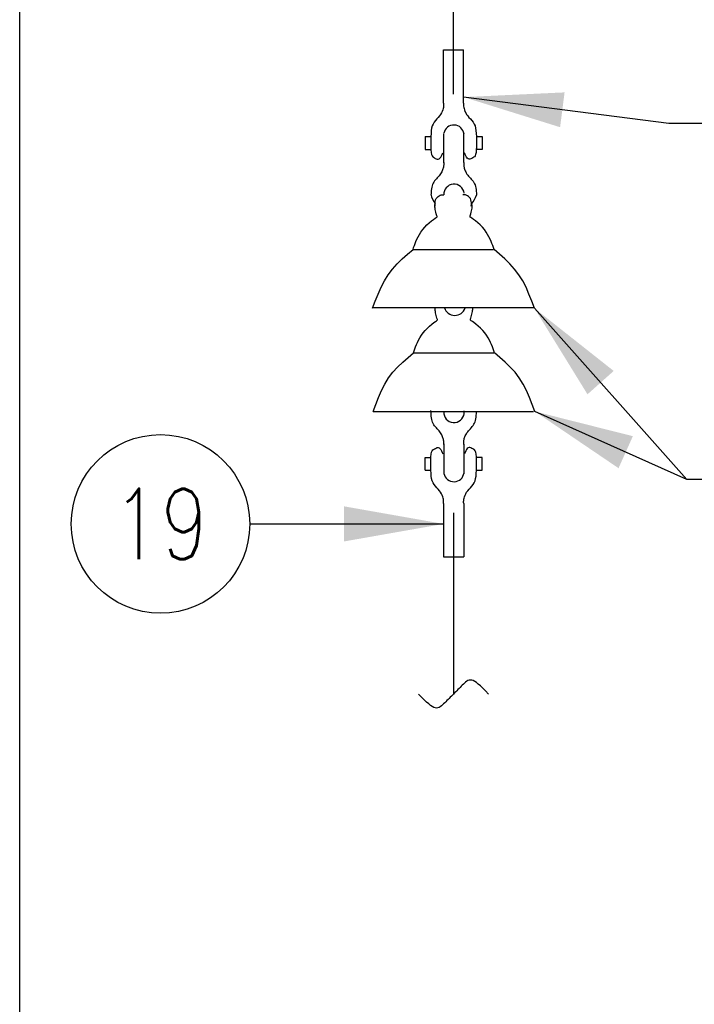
# Model space of a CAD drawing. Extents: x 0 to 7.1, y 0 to 9.85.
# Tile 3 of 7: x 0 to 1.2, y 7 to 8.75. Entities that reach past the tile are written whole.
import ezdxf
from ezdxf.enums import TextEntityAlignment as Align

# ---------------------------------------------------------------- set-up
doc = ezdxf.new("R2010")
doc.units = 0
doc.header["$MEASUREMENT"] = 0
doc.layers.get('0').update_dxf_attribs({"color": 2, "linetype": 'CONTINUOUS'})
doc.layers.add('E-DETL', color=2, linetype='CONTINUOUS')
doc.layers.add('E-DETL-TEXT', color=3, linetype='CONTINUOUS')
doc.styles.add('ROMANS', font='ROMANS.SHX', dxfattribs={"width": 0.8})

# ---------------------------------------------------------------- blocks, each defined once
blk = doc.blocks.new('BREAK')
blk.add_lwpolyline([(0, 0.0625), (-0.0055, 0.057), (-0.0103, 0.0521), (-0.0144, 0.0479), (-0.0177, 0.0441), (-0.0205, 0.0408), (-0.0225, 0.0378), (-0.0239, 0.0351), (-0.0247, 0.0326), (-0.0249, 0.0302), (-0.0246, 0.0279), (-0.0238, 0.0257), (-0.0226, 0.0236), (-0.0211, 0.0216), (-0.0194, 0.0196), (-0.0176, 0.0176), (-0.0156, 0.0156), (-0.0137, 0.0137), (-0.0117, 0.0117), (-0.0098, 0.0098), (-0.0078, 0.0078), (-0.0059, 0.0059), (-0.0039, 0.0039), (-0.002, 0.002), (0, 0), (0.002, -0.002), (0.0039, -0.0039), (0.0059, -0.0059), (0.0078, -0.0078), (0.0098, -0.0098), (0.0117, -0.0117), (0.0137, -0.0137), (0.0156, -0.0156), (0.0176, -0.0176), (0.0194, -0.0196), (0.0211, -0.0216), (0.0226, -0.0236), (0.0238, -0.0257), (0.0246, -0.0279), (0.0249, -0.0302), (0.0247, -0.0326), (0.0239, -0.0351), (0.0225, -0.0378), (0.0205, -0.0408), (0.0177, -0.0441), (0.0144, -0.0479), (0.0103, -0.0521), (0.0055, -0.057), (0, -0.0625)])

msp = doc.modelspace()

# ---------------------------------------------------------------- linework, layer by layer
at = {"layer": 'E-DETL'}
for p, q in [((0, 0), (0, 9.8484)), ((0.7727, 8.6155), (0.7727, 9.428)), ((0.7727, 7.8702), (0.7727, 7.5474))]:
    msp.add_line(p, q, dxfattribs=at)
at = {"layer": 'E-DETL', "color": 4}
for p, q in [((0.755, 8.5991), (0.755, 8.6942)), ((0.755, 8.6942), (0.7907, 8.6942)), ((0.7907, 8.5991), (0.7907, 8.6942)), ((0.7543, 8.5895), (0.7536, 8.5871)), ((0.7547, 8.5917), (0.7543, 8.5895)), ((0.755, 8.5937), (0.7547, 8.5917)), ((0.755, 8.5991), (0.7551, 8.5974)), ((0.7551, 8.5956), (0.755, 8.5937)), ((0.7551, 8.5974), (0.7551, 8.5956)), ((0.7907, 8.5991), (0.7906, 8.5974)), ((0.7906, 8.5974), (0.7906, 8.5956)), ((0.7906, 8.5956), (0.7907, 8.5937)), ((0.7907, 8.5937), (0.791, 8.5917)), ((0.791, 8.5917), (0.7914, 8.5895)), ((0.7914, 8.5895), (0.7921, 8.5871)), ((0.7455, 8.5738), (0.743, 8.5711)), ((0.7478, 8.5765), (0.7455, 8.5738)), ((0.7497, 8.5792), (0.7478, 8.5765)), ((0.7513, 8.5819), (0.7497, 8.5792)), ((0.7526, 8.5846), (0.7513, 8.5819)), ((0.7536, 8.5871), (0.7526, 8.5846)), ((0.7921, 8.5871), (0.7931, 8.5846)), ((0.7931, 8.5846), (0.7944, 8.5819)), ((0.7944, 8.5819), (0.796, 8.5792)), ((0.796, 8.5792), (0.7979, 8.5765)), ((0.7979, 8.5765), (0.8002, 8.5738)), ((0.8002, 8.5738), (0.8027, 8.5711)), ((0.7337, 8.5547), (0.733, 8.5504)), ((0.7347, 8.5586), (0.7337, 8.5547)), ((0.7362, 8.5621), (0.7347, 8.5586)), ((0.7382, 8.5653), (0.7362, 8.5621)), ((0.7405, 8.5682), (0.7382, 8.5653)), ((0.743, 8.5711), (0.7405, 8.5682)), ((0.8027, 8.5711), (0.8052, 8.5682)), ((0.8052, 8.5682), (0.8075, 8.5653)), ((0.8075, 8.5653), (0.8095, 8.5621)), ((0.8095, 8.5621), (0.811, 8.5586)), ((0.811, 8.5586), (0.812, 8.5547)), ((0.812, 8.5547), (0.8127, 8.5504)), ((0.722, 8.5397), (0.732, 8.5397)), ((0.722, 8.5397), (0.722, 8.517)), ((0.732, 8.5397), (0.732, 8.517)), ((0.7323, 8.5401), (0.7321, 8.534)), ((0.7326, 8.5455), (0.7323, 8.5401)), ((0.733, 8.5504), (0.7326, 8.5455)), ((0.7554, 8.493), (0.7554, 8.5455)), ((0.7911, 8.4936), (0.7911, 8.5461)), ((0.8127, 8.5504), (0.8131, 8.5455)), ((0.8131, 8.5455), (0.8134, 8.5401)), ((0.8134, 8.5401), (0.8136, 8.534)), ((0.8138, 8.5399), (0.8236, 8.5399)), ((0.8138, 8.5399), (0.8138, 8.517)), ((0.8236, 8.5399), (0.8236, 8.517)), ((0.7321, 8.534), (0.732, 8.5277)), ((0.732, 8.5277), (0.7321, 8.5215)), ((0.7321, 8.5215), (0.7324, 8.5159)), ((0.8136, 8.5215), (0.8133, 8.5159)), ((0.8136, 8.534), (0.8137, 8.5277)), ((0.8137, 8.5277), (0.8136, 8.5215)), ((0.722, 8.517), (0.732, 8.517)), ((0.7324, 8.5159), (0.7329, 8.5113)), ((0.7329, 8.5113), (0.7336, 8.5078)), ((0.7336, 8.5078), (0.7346, 8.5055)), ((0.7346, 8.5055), (0.7358, 8.5039)), ((0.7358, 8.5039), (0.7372, 8.5028)), ((0.7372, 8.5028), (0.7387, 8.5019)), ((0.7387, 8.5019), (0.7403, 8.501)), ((0.747, 8.4999), (0.7485, 8.5012)), ((0.7485, 8.5012), (0.7499, 8.503)), ((0.7499, 8.503), (0.7512, 8.5054)), ((0.7512, 8.5054), (0.7525, 8.5081)), ((0.7525, 8.5081), (0.7537, 8.5109)), ((0.7932, 8.5081), (0.792, 8.5109)), ((0.7945, 8.5054), (0.7932, 8.5081)), ((0.7958, 8.503), (0.7945, 8.5054)), ((0.7972, 8.5012), (0.7958, 8.503)), ((0.7987, 8.4999), (0.7972, 8.5012)), ((0.807, 8.5019), (0.8054, 8.501)), ((0.8085, 8.5028), (0.807, 8.5019)), ((0.8099, 8.5039), (0.8085, 8.5028)), ((0.8111, 8.5055), (0.8099, 8.5039)), ((0.8121, 8.5078), (0.8111, 8.5055)), ((0.8128, 8.5113), (0.8121, 8.5078)), ((0.8133, 8.5159), (0.8128, 8.5113)), ((0.8236, 8.517), (0.8138, 8.517)), ((0.7403, 8.501), (0.742, 8.5002)), ((0.742, 8.5002), (0.7437, 8.4996)), ((0.7437, 8.4996), (0.7454, 8.4994)), ((0.7454, 8.4994), (0.747, 8.4999)), ((0.7543, 8.4836), (0.7539, 8.4821)), ((0.7547, 8.4851), (0.7543, 8.4836)), ((0.7549, 8.4865), (0.7547, 8.4851)), ((0.7551, 8.4879), (0.7549, 8.4865)), ((0.7552, 8.4891), (0.7551, 8.4879)), ((0.7552, 8.4938), (0.7552, 8.4927)), ((0.7552, 8.4927), (0.7553, 8.4915)), ((0.7553, 8.4904), (0.7552, 8.4891)), ((0.7553, 8.4915), (0.7553, 8.4904)), ((0.7909, 8.4938), (0.7908, 8.4927)), ((0.7908, 8.4927), (0.7908, 8.4915)), ((0.7908, 8.4915), (0.7908, 8.4903)), ((0.7908, 8.4903), (0.7909, 8.4891)), ((0.7909, 8.4891), (0.791, 8.4878)), ((0.791, 8.4878), (0.7912, 8.4864)), ((0.7912, 8.4864), (0.7914, 8.485)), ((0.7914, 8.485), (0.7918, 8.4834)), ((0.8003, 8.4994), (0.7987, 8.4999)), ((0.802, 8.4996), (0.8003, 8.4994)), ((0.8037, 8.5002), (0.802, 8.4996)), ((0.8054, 8.501), (0.8037, 8.5002)), ((0.7438, 8.4665), (0.7421, 8.4646)), ((0.7454, 8.4682), (0.7438, 8.4665)), ((0.747, 8.47), (0.7454, 8.4682)), ((0.7484, 8.4717), (0.747, 8.47)), ((0.7497, 8.4735), (0.7484, 8.4717)), ((0.7508, 8.4753), (0.7497, 8.4735)), ((0.7518, 8.4771), (0.7508, 8.4753)), ((0.7526, 8.4788), (0.7518, 8.4771)), ((0.7533, 8.4805), (0.7526, 8.4788)), ((0.7539, 8.4821), (0.7533, 8.4805)), ((0.7918, 8.4834), (0.7923, 8.4819)), ((0.7923, 8.4819), (0.7929, 8.4802)), ((0.7929, 8.4802), (0.7936, 8.4785)), ((0.7936, 8.4785), (0.7945, 8.4767)), ((0.7945, 8.4767), (0.7955, 8.4749)), ((0.7955, 8.4749), (0.7967, 8.4731)), ((0.7967, 8.4731), (0.798, 8.4713)), ((0.798, 8.4713), (0.7995, 8.4695)), ((0.7995, 8.4695), (0.8011, 8.4677)), ((0.8011, 8.4677), (0.8028, 8.4659)), ((0.7339, 8.4495), (0.7334, 8.4467)), ((0.7345, 8.4521), (0.7339, 8.4495)), ((0.7354, 8.4545), (0.7345, 8.4521)), ((0.7365, 8.4567), (0.7354, 8.4545)), ((0.7377, 8.4588), (0.7365, 8.4567)), ((0.739, 8.4609), (0.7377, 8.4588)), ((0.7405, 8.4628), (0.739, 8.4609)), ((0.7421, 8.4646), (0.7405, 8.4628)), ((0.8028, 8.4659), (0.8044, 8.4641)), ((0.8044, 8.4641), (0.806, 8.4622)), ((0.806, 8.4622), (0.8075, 8.4602)), ((0.8075, 8.4602), (0.8088, 8.4581)), ((0.8088, 8.4581), (0.81, 8.4559)), ((0.81, 8.4559), (0.811, 8.4536)), ((0.811, 8.4536), (0.8118, 8.4511)), ((0.8118, 8.4511), (0.8124, 8.4484)), ((0.7328, 8.4406), (0.7326, 8.4371)), ((0.733, 8.4438), (0.7328, 8.4406)), ((0.7334, 8.4467), (0.733, 8.4438)), ((0.7418, 8.4293), (0.7433, 8.4313)), ((0.7433, 8.4313), (0.7451, 8.4329)), ((0.7451, 8.4329), (0.747, 8.4342)), ((0.747, 8.4342), (0.749, 8.4352)), ((0.749, 8.4352), (0.7507, 8.4358)), ((0.7507, 8.4358), (0.7521, 8.4362)), ((0.7521, 8.4362), (0.7532, 8.4363)), ((0.7532, 8.4363), (0.754, 8.4363)), ((0.754, 8.4363), (0.7547, 8.4361)), ((0.7547, 8.4361), (0.7553, 8.4359)), ((0.7898, 8.4361), (0.7892, 8.4359)), ((0.7905, 8.4363), (0.7898, 8.4361)), ((0.7913, 8.4363), (0.7905, 8.4363)), ((0.7924, 8.4362), (0.7913, 8.4363)), ((0.7938, 8.4358), (0.7924, 8.4362)), ((0.7955, 8.4352), (0.7938, 8.4358)), ((0.7974, 8.4342), (0.7955, 8.4352)), ((0.7994, 8.4329), (0.7974, 8.4342)), ((0.8012, 8.4313), (0.7994, 8.4329)), ((0.8027, 8.4293), (0.8012, 8.4313)), ((0.8124, 8.4484), (0.8129, 8.4455)), ((0.8129, 8.4455), (0.8132, 8.4424)), ((0.8132, 8.4424), (0.8134, 8.439)), ((0.8134, 8.439), (0.8136, 8.4354)), ((0.7393, 8.4171), (0.7393, 8.4186)), ((0.7394, 8.4156), (0.7393, 8.4171)), ((0.7395, 8.4139), (0.7394, 8.4156)), ((0.7398, 8.412), (0.7395, 8.4139)), ((0.74, 8.4216), (0.7403, 8.4244)), ((0.74, 8.4186), (0.74, 8.4216)), ((0.7401, 8.4156), (0.74, 8.4186)), ((0.7403, 8.4244), (0.7408, 8.427)), ((0.7408, 8.427), (0.7418, 8.4293)), ((0.8037, 8.427), (0.8027, 8.4293)), ((0.8042, 8.4244), (0.8037, 8.427)), ((0.8045, 8.4216), (0.8042, 8.4244)), ((0.8044, 8.4156), (0.8045, 8.4186)), ((0.8045, 8.4186), (0.8045, 8.4216)), ((0.8057, 8.412), (0.8059, 8.4139)), ((0.8059, 8.4139), (0.8061, 8.4156)), ((0.8061, 8.4171), (0.8062, 8.4186)), ((0.8061, 8.4156), (0.8061, 8.4171)), ((0.7401, 8.4099), (0.7398, 8.412)), ((0.7406, 8.4075), (0.7401, 8.4099)), ((0.7412, 8.405), (0.7406, 8.4075)), ((0.7418, 8.4025), (0.7412, 8.405)), ((0.7425, 8.4004), (0.7418, 8.4025)), ((0.7419, 8.3957), (0.743, 8.3965)), ((0.743, 8.3987), (0.7425, 8.4004)), ((0.7433, 8.3977), (0.743, 8.3987)), ((0.743, 8.3965), (0.7434, 8.3971)), ((0.7434, 8.3971), (0.7433, 8.3977)), ((0.8021, 8.3977), (0.8025, 8.3987)), ((0.8021, 8.3971), (0.8021, 8.3977)), ((0.8025, 8.3965), (0.8021, 8.3971)), ((0.8025, 8.3987), (0.803, 8.4004)), ((0.8036, 8.3957), (0.8025, 8.3965)), ((0.803, 8.4004), (0.8036, 8.4025)), ((0.8036, 8.4025), (0.8042, 8.405)), ((0.8042, 8.405), (0.8048, 8.4075)), ((0.8048, 8.4075), (0.8053, 8.4099)), ((0.8053, 8.4099), (0.8057, 8.412)), ((0.7214, 8.3783), (0.7253, 8.3824)), ((0.7253, 8.3824), (0.7295, 8.3861)), ((0.7295, 8.3861), (0.7335, 8.3895)), ((0.7335, 8.3895), (0.7371, 8.3923)), ((0.7371, 8.3923), (0.7399, 8.3944)), ((0.7399, 8.3944), (0.7419, 8.3957)), ((0.8055, 8.3944), (0.8036, 8.3957)), ((0.8084, 8.3923), (0.8055, 8.3944)), ((0.812, 8.3895), (0.8084, 8.3923)), ((0.816, 8.3861), (0.812, 8.3895)), ((0.8201, 8.3824), (0.816, 8.3861)), ((0.8241, 8.3783), (0.8201, 8.3824)), ((0.7076, 8.3571), (0.7096, 8.3612)), ((0.7096, 8.3612), (0.712, 8.3655)), ((0.712, 8.3655), (0.7147, 8.3698)), ((0.7147, 8.3698), (0.7178, 8.3741)), ((0.7178, 8.3741), (0.7214, 8.3783)), ((0.8276, 8.3741), (0.8241, 8.3783)), ((0.8307, 8.3698), (0.8276, 8.3741)), ((0.8335, 8.3655), (0.8307, 8.3698)), ((0.8358, 8.3612), (0.8335, 8.3655)), ((0.8379, 8.3571), (0.8358, 8.3612)), ((0.7017, 8.3423), (0.703, 8.3458)), ((0.703, 8.3458), (0.7043, 8.3495)), ((0.7043, 8.3495), (0.7058, 8.3532)), ((0.7058, 8.3532), (0.7076, 8.3571)), ((0.8396, 8.3532), (0.8379, 8.3571)), ((0.8411, 8.3495), (0.8396, 8.3532)), ((0.8425, 8.3458), (0.8411, 8.3495)), ((0.8437, 8.3423), (0.8425, 8.3458)), ((0.6815, 8.322), (0.6909, 8.3305)), ((0.6909, 8.3305), (0.7006, 8.3388)), ((0.7006, 8.3388), (0.7017, 8.3423)), ((0.7006, 8.3388), (0.8439, 8.3388)), ((0.8449, 8.3388), (0.8437, 8.3423)), ((0.8545, 8.3305), (0.8449, 8.3388)), ((0.864, 8.322), (0.8545, 8.3305)), ((0.664, 8.3039), (0.6724, 8.3132)), ((0.6724, 8.3132), (0.6815, 8.322)), ((0.873, 8.3132), (0.864, 8.322)), ((0.8815, 8.3039), (0.873, 8.3132)), ((0.6496, 8.283), (0.6563, 8.2938)), ((0.6563, 8.2938), (0.664, 8.3039)), ((0.8892, 8.2938), (0.8815, 8.3039)), ((0.8959, 8.283), (0.8892, 8.2938)), ((0.6436, 8.2714), (0.6496, 8.283)), ((0.9018, 8.2714), (0.8959, 8.283)), ((0.6334, 8.2468), (0.6383, 8.2593)), ((0.6383, 8.2593), (0.6436, 8.2714)), ((0.9071, 8.2593), (0.9018, 8.2714)), ((0.9121, 8.2468), (0.9071, 8.2593)), ((0.6286, 8.2341), (0.6334, 8.2468)), ((0.9168, 8.2341), (0.9121, 8.2468)), ((0.6294, 8.2357), (0.9149, 8.2357)), ((0.7401, 8.2334), (0.74, 8.2348)), ((0.7401, 8.2318), (0.7401, 8.2334)), ((0.7403, 8.2301), (0.7401, 8.2318)), ((0.7405, 8.2283), (0.7403, 8.2301)), ((0.7408, 8.2261), (0.7405, 8.2283)), ((0.7413, 8.2237), (0.7408, 8.2261)), ((0.7419, 8.2212), (0.7413, 8.2237)), ((0.7426, 8.2188), (0.7419, 8.2212)), ((0.8044, 8.2188), (0.805, 8.2212)), ((0.805, 8.2212), (0.8056, 8.2237)), ((0.8056, 8.2237), (0.8061, 8.2261)), ((0.8061, 8.2261), (0.8064, 8.2283)), ((0.8064, 8.2283), (0.8067, 8.2301)), ((0.8067, 8.2301), (0.8068, 8.2318)), ((0.8068, 8.2318), (0.8069, 8.2334)), ((0.8069, 8.2334), (0.8069, 8.2348)), ((0.7302, 8.2024), (0.7342, 8.2057)), ((0.7342, 8.2057), (0.7378, 8.2085)), ((0.7378, 8.2085), (0.7407, 8.2106)), ((0.7407, 8.2106), (0.7426, 8.2119)), ((0.7432, 8.2166), (0.7426, 8.2188)), ((0.7426, 8.2119), (0.7437, 8.2127)), ((0.7437, 8.215), (0.7432, 8.2166)), ((0.7441, 8.2139), (0.7437, 8.215)), ((0.7437, 8.2127), (0.7441, 8.2133)), ((0.7441, 8.2133), (0.7441, 8.2139)), ((0.8028, 8.2139), (0.8032, 8.215)), ((0.8028, 8.2133), (0.8028, 8.2139)), ((0.8032, 8.2127), (0.8028, 8.2133)), ((0.8032, 8.215), (0.8037, 8.2166)), ((0.8043, 8.2119), (0.8032, 8.2127)), ((0.8037, 8.2166), (0.8044, 8.2188)), ((0.8063, 8.2106), (0.8043, 8.2119)), ((0.8091, 8.2085), (0.8063, 8.2106)), ((0.8127, 8.2057), (0.8091, 8.2085)), ((0.8167, 8.2024), (0.8127, 8.2057)), ((0.7127, 8.1817), (0.7154, 8.186)), ((0.7154, 8.186), (0.7186, 8.1903)), ((0.7186, 8.1903), (0.7221, 8.1945)), ((0.7221, 8.1945), (0.7261, 8.1986)), ((0.7261, 8.1986), (0.7302, 8.2024)), ((0.8208, 8.1986), (0.8167, 8.2024)), ((0.8248, 8.1945), (0.8208, 8.1986)), ((0.8284, 8.1903), (0.8248, 8.1945)), ((0.8315, 8.186), (0.8284, 8.1903)), ((0.8342, 8.1817), (0.8315, 8.186)), ((0.705, 8.1657), (0.7066, 8.1695)), ((0.7066, 8.1695), (0.7083, 8.1734)), ((0.7083, 8.1734), (0.7104, 8.1775)), ((0.7104, 8.1775), (0.7127, 8.1817)), ((0.8366, 8.1775), (0.8342, 8.1817)), ((0.8386, 8.1734), (0.8366, 8.1775)), ((0.8404, 8.1695), (0.8386, 8.1734)), ((0.8419, 8.1657), (0.8404, 8.1695)), ((0.6917, 8.1467), (0.7013, 8.155)), ((0.7013, 8.155), (0.7025, 8.1585)), ((0.7013, 8.155), (0.8447, 8.155)), ((0.7025, 8.1585), (0.7037, 8.1621)), ((0.7037, 8.1621), (0.705, 8.1657)), ((0.8432, 8.1621), (0.8419, 8.1657)), ((0.8445, 8.1585), (0.8432, 8.1621)), ((0.8456, 8.155), (0.8445, 8.1585)), ((0.8553, 8.1467), (0.8456, 8.155)), ((0.6732, 8.1295), (0.6822, 8.1383)), ((0.6822, 8.1383), (0.6917, 8.1467)), ((0.8647, 8.1383), (0.8553, 8.1467)), ((0.8738, 8.1295), (0.8647, 8.1383)), ((0.657, 8.1101), (0.6647, 8.1201)), ((0.6647, 8.1201), (0.6732, 8.1295)), ((0.8822, 8.1201), (0.8738, 8.1295)), ((0.8899, 8.1101), (0.8822, 8.1201)), ((0.6444, 8.0876), (0.6503, 8.0992)), ((0.6503, 8.0992), (0.657, 8.1101)), ((0.8966, 8.0992), (0.8899, 8.1101)), ((0.9026, 8.0876), (0.8966, 8.0992)), ((0.639, 8.0755), (0.6444, 8.0876)), ((0.9079, 8.0755), (0.9026, 8.0876)), ((0.6294, 8.0504), (0.6341, 8.063)), ((0.6341, 8.063), (0.639, 8.0755)), ((0.9128, 8.063), (0.9079, 8.0755)), ((0.9176, 8.0504), (0.9128, 8.063)), ((0.6294, 8.0504), (0.9149, 8.0504)), ((0.7325, 8.0513), (0.7325, 8.052)), ((0.7326, 8.0506), (0.7325, 8.0513)), ((0.7326, 8.0499), (0.7326, 8.0506)), ((0.7326, 8.0492), (0.7326, 8.0499)), ((0.7326, 8.0486), (0.7326, 8.0492)), ((0.7328, 8.0451), (0.7326, 8.0486)), ((0.7913, 8.0514), (0.7913, 8.0449)), ((0.8132, 8.0433), (0.8135, 8.0467)), ((0.8135, 8.0467), (0.8136, 8.0503)), ((0.7331, 8.0419), (0.7328, 8.0451)), ((0.7334, 8.0389), (0.7331, 8.0419)), ((0.7339, 8.0362), (0.7334, 8.0389)), ((0.7346, 8.0336), (0.7339, 8.0362)), ((0.7355, 8.0312), (0.7346, 8.0336)), ((0.7365, 8.029), (0.7355, 8.0312)), ((0.7377, 8.0268), (0.7365, 8.029)), ((0.8089, 8.0276), (0.8101, 8.0298)), ((0.8101, 8.0298), (0.8111, 8.0321)), ((0.8111, 8.0321), (0.8119, 8.0346)), ((0.8119, 8.0346), (0.8125, 8.0373)), ((0.8125, 8.0373), (0.8129, 8.0402)), ((0.8129, 8.0402), (0.8132, 8.0433)), ((0.7391, 8.0248), (0.7377, 8.0268)), ((0.7406, 8.0229), (0.7391, 8.0248)), ((0.7422, 8.021), (0.7406, 8.0229)), ((0.7438, 8.0192), (0.7422, 8.021)), ((0.7455, 8.0175), (0.7438, 8.0192)), ((0.747, 8.0157), (0.7455, 8.0175)), ((0.7485, 8.0139), (0.747, 8.0157)), ((0.7497, 8.0122), (0.7485, 8.0139)), ((0.7509, 8.0104), (0.7497, 8.0122)), ((0.7518, 8.0086), (0.7509, 8.0104)), ((0.7945, 8.009), (0.7956, 8.0107)), ((0.7956, 8.0107), (0.7967, 8.0126)), ((0.7967, 8.0126), (0.7981, 8.0144)), ((0.7981, 8.0144), (0.7996, 8.0162)), ((0.7996, 8.0162), (0.8012, 8.0179)), ((0.8012, 8.0179), (0.8028, 8.0197)), ((0.8028, 8.0197), (0.8045, 8.0216)), ((0.8045, 8.0216), (0.8061, 8.0235)), ((0.8061, 8.0235), (0.8076, 8.0255)), ((0.8076, 8.0255), (0.8089, 8.0276)), ((0.7527, 8.0069), (0.7518, 8.0086)), ((0.7533, 8.0052), (0.7527, 8.0069)), ((0.7539, 8.0036), (0.7533, 8.0052)), ((0.7544, 8.002), (0.7539, 8.0036)), ((0.7547, 8.0006), (0.7544, 8.002)), ((0.755, 7.9992), (0.7547, 8.0006)), ((0.7552, 7.9978), (0.755, 7.9992)), ((0.7553, 7.9965), (0.7552, 7.9978)), ((0.7553, 7.9953), (0.7553, 7.9965)), ((0.7553, 7.9941), (0.7553, 7.9953)), ((0.7553, 7.993), (0.7553, 7.9941)), ((0.7553, 7.9918), (0.7553, 7.993)), ((0.7909, 7.9966), (0.791, 7.9979)), ((0.7909, 7.9954), (0.7909, 7.9966)), ((0.7909, 7.9942), (0.7909, 7.9954)), ((0.7909, 7.993), (0.7909, 7.9942)), ((0.7909, 7.9918), (0.7909, 7.993)), ((0.791, 7.9979), (0.7912, 7.9993)), ((0.7912, 7.9993), (0.7915, 8.0007)), ((0.7915, 8.0007), (0.7919, 8.0022)), ((0.7919, 8.0022), (0.7924, 8.0038)), ((0.7924, 8.0038), (0.793, 8.0055)), ((0.793, 8.0055), (0.7937, 8.0072)), ((0.7937, 8.0072), (0.7945, 8.009)), ((0.7329, 7.9744), (0.7337, 7.9779)), ((0.7337, 7.9779), (0.7347, 7.9802)), ((0.7347, 7.9802), (0.7359, 7.9818)), ((0.7359, 7.9818), (0.7372, 7.9829)), ((0.7372, 7.9829), (0.7388, 7.9838)), ((0.7388, 7.9838), (0.7404, 7.9847)), ((0.7404, 7.9847), (0.7421, 7.9855)), ((0.7421, 7.9855), (0.7438, 7.9861)), ((0.7438, 7.9861), (0.7455, 7.9862)), ((0.7455, 7.9862), (0.7471, 7.9858)), ((0.7471, 7.9858), (0.7486, 7.9845)), ((0.7486, 7.9845), (0.75, 7.9827)), ((0.75, 7.9827), (0.7513, 7.9803)), ((0.7513, 7.9803), (0.7525, 7.9776)), ((0.7525, 7.9776), (0.7538, 7.9748)), ((0.7554, 7.9927), (0.7554, 7.9402)), ((0.7911, 7.9921), (0.7911, 7.9396)), ((0.7933, 7.9776), (0.792, 7.9748)), ((0.7945, 7.9803), (0.7933, 7.9776)), ((0.7958, 7.9827), (0.7945, 7.9803)), ((0.7972, 7.9845), (0.7958, 7.9827)), ((0.7987, 7.9858), (0.7972, 7.9845)), ((0.8003, 7.9862), (0.7987, 7.9858)), ((0.802, 7.9861), (0.8003, 7.9862)), ((0.8037, 7.9855), (0.802, 7.9861)), ((0.8054, 7.9847), (0.8037, 7.9855)), ((0.8071, 7.9838), (0.8054, 7.9847)), ((0.8086, 7.9829), (0.8071, 7.9838)), ((0.81, 7.9818), (0.8086, 7.9829)), ((0.8112, 7.9802), (0.81, 7.9818)), ((0.8122, 7.9779), (0.8112, 7.9802)), ((0.8129, 7.9744), (0.8122, 7.9779)), ((0.722, 7.946), (0.722, 7.9687)), ((0.722, 7.9687), (0.732, 7.9687)), ((0.732, 7.946), (0.732, 7.9687)), ((0.7321, 7.958), (0.7322, 7.9641)), ((0.7322, 7.9517), (0.7321, 7.958)), ((0.7322, 7.9641), (0.7324, 7.9698)), ((0.7324, 7.9698), (0.7329, 7.9744)), ((0.8134, 7.9698), (0.8129, 7.9744)), ((0.8137, 7.9641), (0.8134, 7.9698)), ((0.8136, 7.9517), (0.8137, 7.958)), ((0.8137, 7.958), (0.8137, 7.9641)), ((0.8236, 7.9687), (0.8138, 7.9687)), ((0.8138, 7.9458), (0.8138, 7.9687)), ((0.8236, 7.9458), (0.8236, 7.9687)), ((0.722, 7.946), (0.732, 7.946)), ((0.7324, 7.9456), (0.7322, 7.9517)), ((0.7326, 7.9402), (0.7324, 7.9456)), ((0.7331, 7.9353), (0.7326, 7.9402)), ((0.8128, 7.9353), (0.8132, 7.9402)), ((0.8132, 7.9402), (0.8135, 7.9456)), ((0.8135, 7.9456), (0.8136, 7.9517)), ((0.8138, 7.9458), (0.8236, 7.9458)), ((0.7337, 7.931), (0.7331, 7.9353)), ((0.7348, 7.9271), (0.7337, 7.931)), ((0.7363, 7.9236), (0.7348, 7.9271)), ((0.7382, 7.9204), (0.7363, 7.9236)), ((0.8076, 7.9204), (0.8096, 7.9236)), ((0.8096, 7.9236), (0.811, 7.9271)), ((0.811, 7.9271), (0.8121, 7.931)), ((0.8121, 7.931), (0.8128, 7.9353)), ((0.7406, 7.9174), (0.7382, 7.9204)), ((0.7431, 7.9146), (0.7406, 7.9174)), ((0.7455, 7.9119), (0.7431, 7.9146)), ((0.7478, 7.9092), (0.7455, 7.9119)), ((0.7498, 7.9065), (0.7478, 7.9092)), ((0.7514, 7.9038), (0.7498, 7.9065)), ((0.7944, 7.9038), (0.796, 7.9065)), ((0.796, 7.9065), (0.798, 7.9092)), ((0.798, 7.9092), (0.8003, 7.9119)), ((0.8003, 7.9119), (0.8028, 7.9146)), ((0.8028, 7.9146), (0.8053, 7.9174)), ((0.8053, 7.9174), (0.8076, 7.9204)), ((0.7527, 7.9011), (0.7514, 7.9038)), ((0.7536, 7.8986), (0.7527, 7.9011)), ((0.7543, 7.8962), (0.7536, 7.8986)), ((0.7548, 7.894), (0.7543, 7.8962)), ((0.755, 7.892), (0.7548, 7.894)), ((0.7551, 7.8901), (0.755, 7.892)), ((0.7551, 7.8883), (0.7551, 7.8901)), ((0.7551, 7.8866), (0.7551, 7.8883)), ((0.7907, 7.8901), (0.7908, 7.892)), ((0.7907, 7.8883), (0.7907, 7.8901)), ((0.7908, 7.8866), (0.7907, 7.8883)), ((0.7908, 7.892), (0.791, 7.894)), ((0.791, 7.894), (0.7915, 7.8962)), ((0.7915, 7.8962), (0.7922, 7.8986)), ((0.7922, 7.8986), (0.7932, 7.9011)), ((0.7932, 7.9011), (0.7944, 7.9038)), ((0.7551, 7.8866), (0.7551, 7.7915)), ((0.7908, 7.8866), (0.7908, 7.7915)), ((0.7551, 7.7915), (0.7908, 7.7915))]:
    msp.add_line(p, q, dxfattribs=at)
for centre, radius, start, end in [((0.7733, 8.5421), 0.0182, 7.0508, 169.1888), ((0.7735, 8.4368), 0.0182, 7.0508, 182.7504), ((0.7702, 8.4436), 0.0382, 189.7226, 217.724), ((0.7669, 8.4518), 0.0495, 320.5394, 340.6595), ((0.7749, 8.2409), 0.0195, 197.9562, 341.3969), ((0.7735, 8.0489), 0.0182, 177.2493, 352.9489), ((0.7734, 7.9436), 0.0182, 190.8109, 352.9489)]:
    msp.add_arc(centre, radius, start, end, dxfattribs=at)
at = {"layer": 'E-DETL-TEXT'}
for p, q in [((1.1562, 8.5631), (0.7907, 8.61)), ((1.2876, 8.5631), (1.1562, 8.5631)), ((1.1882, 7.9292), (0.9168, 8.2341)), ((1.1882, 7.9292), (0.9176, 8.0504)), ((1.2363, 7.9292), (1.1882, 7.9292)), ((0.4098, 7.8502), (0.7551, 7.8502))]:
    msp.add_line(p, q, dxfattribs=at)
msp.add_circle((0.2508, 7.8502), 0.159, dxfattribs=at)
for points in [[(0.9625, 8.5564), (0.7907, 8.61), (0.9705, 8.6184)], [(1.0113, 8.0809), (0.9168, 8.2341), (1.058, 8.1225)], [(1.0666, 7.9494), (0.9176, 8.0504), (1.0921, 8.0064)], [(0.5778, 7.8815), (0.7551, 7.8502), (0.5778, 7.819)]]:
    msp.add_solid(points, dxfattribs=at)

# ---------------------------------------------------------------- block references
at = {"layer": 'E-DETL', "rotation": 270}
msp.add_blockref('BREAK', (0.7727, 7.5474), dxfattribs=at)

# ---------------------------------------------------------------- texts
at = {"layer": 'E-DETL-TEXT', "style": 'ROMANS', "width": 0.8}
msp.add_text('19', height=0.125, dxfattribs=at).set_placement((0.2508, 7.8502), align=Align.MIDDLE)

doc.saveas('drawing.dxf')
